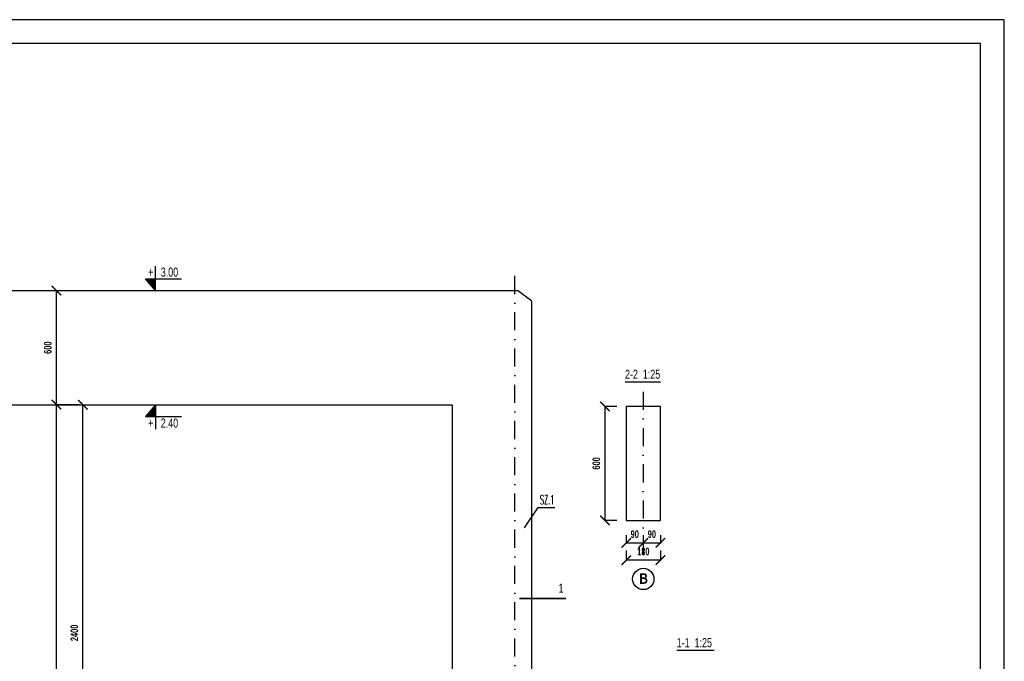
# Model space of a CAD drawing. Header units: millimetres. Extents: x 112819 to 404014, y 17484 to 70128.
# Tile 3 of 3: x 398834 to 404014, y 66754 to 70128. Entities that reach past the tile are written whole.
import ezdxf

# ---------------------------------------------------------------- set-up
doc = ezdxf.new("R2010")
doc.units = ezdxf.units.MM
doc.header["$LTSCALE"] = 5
doc.linetypes.add('DASHDOT', pattern=[25.4, 12.7, -6.35, 0, -6.35])
doc.layers.add('OBRYS', color=7, linetype='Continuous')
doc.styles.add('Arial N 0.7', font='arial.ttf', dxfattribs={"width": 0.7})
doc.styles.add('GRYF', font='arialbd.ttf')
doc.styles.add('RAMKA', font='arial.ttf', dxfattribs={"width": 0.7})
doc.styles.get("Standard").update_dxf_attribs({"font": 'txt.shx', "width": 0.7, "height": 35})
doc.styles.add('style1', font='arialbd.ttf', dxfattribs={"width": 0.7})
doc.dimstyles.new('1-20', dxfattribs={"dimscale": 20, "dimtxt": 2, "dimasz": 1, "dimexe": 0.5, "dimexo": 1, "dimgap": 0.6, "dimtad": 1, "dimdec": 4, "dimrnd": 0.1, "dimdsep": 46, "dimtxsty": 'Arial N 0.7', "dimblk": 'ARCHTICK', "dimcen": 0, "dimclrd": 2, "dimclre": 2, "dimclrt": 7, "dimadec": 0, "dimazin": 0, "dimtfac": 1, "dimtdec": 4, "dimtix": 1, "dimtmove": 0, "dimatfit": 3, "dimfxl": 1, "dimtolj": 1, "dimarcsym": 0})
doc.dimstyles.new('RBCT DIM 20', dxfattribs={"dimtxt": 40, "dimasz": 50, "dimexe": 2.5, "dimexo": 50, "dimgap": 25, "dimtad": 1, "dimdec": 0, "dimzin": 1, "dimtxsty": 'style1', "dimblk": 'ARCHTICK', "dimcen": 50, "dimclrd": 2, "dimclre": 2, "dimclrt": 7, "dimadec": 0, "dimazin": 0, "dimtfac": 1, "dimtdec": 0, "dimtmove": 0, "dimatfit": 3, "dimfxl": 1, "dimarcsym": 0})

# ---------------------------------------------------------------- blocks, each defined once
blk = doc.blocks.new('_ArchTick')
at = {"color": 0, "linetype": 'ByBlock', "const_width": 0.15}
blk.add_lwpolyline([(-0.5, -0.5), (0.5, 0.5)], dxfattribs=at)
blk = doc.blocks.new('*D306')
at = {"color": 2, "linetype": 'Continuous', "lineweight": -2, "ltscale": 35, "transparency": 16777216}
for p, q in [((402024.8, 67336.9), (402024.8, 67283.4)), ((402204.8, 67336.9), (402204.8, 67283.4)), ((402204.8, 67285.9), (402024.8, 67285.9))]:
    blk.add_line(p, q, dxfattribs=at)
at = {"layer": 'Defpoints', "color": 0, "linetype": 'Continuous', "ltscale": 35, "transparency": 16777216}
for p in [(402024.8, 67386.9), (402204.8, 67386.9), (402024.8, 67285.9)]:
    blk.add_point(p, dxfattribs=at)
at = {"color": 2, "linetype": 'Continuous', "lineweight": -2, "ltscale": 35, "transparency": 16777216, "xscale": 50, "yscale": 50, "zscale": 50, "rotation": 180}
blk.add_blockref('_ArchTick', (402024.8, 67285.9), dxfattribs=at)
at = {"color": 2, "linetype": 'Continuous', "lineweight": -2, "ltscale": 35, "transparency": 16777216, "xscale": 50, "yscale": 50, "zscale": 50}
blk.add_blockref('_ArchTick', (402204.8, 67285.9), dxfattribs=at)
at = {"color": 7, "linetype": 'Continuous', "ltscale": 35, "transparency": 16777216, "insert": (402114.8, 67331.3), "char_height": 40, "attachment_point": 5, "style": 'style1'}
blk.add_mtext('180', dxfattribs=at)
blk = doc.blocks.new('*D307')
at = {"color": 2, "linetype": 'Continuous', "lineweight": -2, "ltscale": 35, "transparency": 16777216}
for p, q in [((402024.8, 67416.8), (402024.8, 67374.4)), ((402114.8, 67416.8), (402114.8, 67374.4)), ((402024.8, 67376.9), (402114.8, 67376.9))]:
    blk.add_line(p, q, dxfattribs=at)
at = {"layer": 'Defpoints', "color": 0, "linetype": 'Continuous', "ltscale": 35, "transparency": 16777216}
for p in [(402024.8, 67466.8), (402114.8, 67466.8), (402114.8, 67376.9)]:
    blk.add_point(p, dxfattribs=at)
at = {"color": 2, "linetype": 'Continuous', "lineweight": -2, "ltscale": 35, "transparency": 16777216, "xscale": 50, "yscale": 50, "zscale": 50, "rotation": 180}
blk.add_blockref('_ArchTick', (402024.8, 67376.9), dxfattribs=at)
at = {"color": 2, "linetype": 'Continuous', "lineweight": -2, "ltscale": 35, "transparency": 16777216, "xscale": 50, "yscale": 50, "zscale": 50}
blk.add_blockref('_ArchTick', (402114.8, 67376.9), dxfattribs=at)
at = {"color": 7, "linetype": 'Continuous', "ltscale": 35, "transparency": 16777216, "insert": (402069.8, 67422.4), "char_height": 40, "attachment_point": 5, "style": 'style1'}
blk.add_mtext('90', dxfattribs=at)
blk = doc.blocks.new('*D308')
at = {"color": 2, "linetype": 'Continuous', "lineweight": -2, "ltscale": 35, "transparency": 16777216}
for p, q in [((402114.8, 67416.8), (402114.8, 67374.4)), ((402204.8, 67416.8), (402204.8, 67374.4)), ((402114.8, 67376.9), (402204.8, 67376.9))]:
    blk.add_line(p, q, dxfattribs=at)
at = {"layer": 'Defpoints', "color": 0, "linetype": 'Continuous', "ltscale": 35, "transparency": 16777216}
for p in [(402114.8, 67466.8), (402204.8, 67466.8), (402204.8, 67376.9)]:
    blk.add_point(p, dxfattribs=at)
at = {"color": 2, "linetype": 'Continuous', "lineweight": -2, "ltscale": 35, "transparency": 16777216, "xscale": 50, "yscale": 50, "zscale": 50, "rotation": 180}
blk.add_blockref('_ArchTick', (402114.8, 67376.9), dxfattribs=at)
at = {"color": 2, "linetype": 'Continuous', "lineweight": -2, "ltscale": 35, "transparency": 16777216, "xscale": 50, "yscale": 50, "zscale": 50}
blk.add_blockref('_ArchTick', (402204.8, 67376.9), dxfattribs=at)
at = {"color": 7, "linetype": 'Continuous', "ltscale": 35, "transparency": 16777216, "insert": (402159.8, 67422.4), "char_height": 40, "attachment_point": 5, "style": 'style1'}
blk.add_mtext('90', dxfattribs=at)
blk = doc.blocks.new('*D309')
at = {"color": 2, "lineweight": -2, "ltscale": 35, "transparency": 16777216}
for p, q in [((401974.8, 68094.8), (401910.6, 68094.8)), ((401913.1, 68094.8), (401913.1, 67494.8)), ((401974.8, 67494.8), (401910.6, 67494.8))]:
    blk.add_line(p, q, dxfattribs=at)
at = {"layer": 'Defpoints', "color": 0, "ltscale": 35, "transparency": 16777216}
for p in [(402024.8, 68094.8), (401913.1, 67494.8), (402024.8, 67494.8)]:
    blk.add_point(p, dxfattribs=at)
at = {"color": 2, "lineweight": -2, "ltscale": 35, "transparency": 16777216, "xscale": 50, "yscale": 50, "zscale": 50}
for p, rotation in [((401913.1, 68094.8), 90), ((401913.1, 67494.8), 270)]:
    blk.add_blockref('_ArchTick', p, dxfattribs=dict(at, rotation=rotation))
at = {"color": 7, "ltscale": 35, "transparency": 16777216, "insert": (401867.7, 67794.8), "char_height": 40, "attachment_point": 5, "rotation": 90, "style": 'style1'}
blk.add_mtext('600', dxfattribs=at)
blk = doc.blocks.new('W')
at = {"layer": 'OBRYS', "linetype": 'Continuous'}
for p, q in [((0, -32.1), (0, 0)), ((0, -32.1), (-13.3, -16.7)), ((-13.3, -16.7), (34.4, -16.7))]:
    blk.add_line(p, q, dxfattribs=at)
blk = doc.blocks.new('*D317')
at = {"color": 2, "lineweight": -2, "ltscale": 35, "transparency": 16777216}
for p, q in [((399148.4, 68103.6), (399024.7, 68103.6)), ((399027.2, 64203.6), (399027.2, 68103.6)), ((399148.4, 64203.6), (399024.7, 64203.6))]:
    blk.add_line(p, q, dxfattribs=at)
at = {"layer": 'Defpoints', "color": 0, "ltscale": 35, "transparency": 16777216}
for p in [(399027.2, 68103.6), (399198.4, 68103.6), (399198.4, 64203.6)]:
    blk.add_point(p, dxfattribs=at)
at = {"color": 2, "lineweight": -2, "ltscale": 35, "transparency": 16777216, "xscale": 50, "yscale": 50, "zscale": 50}
for p, rotation in [((399027.2, 68103.6), 90), ((399027.2, 64203.6), 270)]:
    blk.add_blockref('_ArchTick', p, dxfattribs=dict(at, rotation=rotation))
at = {"color": 7, "ltscale": 35, "transparency": 16777216, "insert": (398981.7, 66153.6), "char_height": 40, "attachment_point": 5, "rotation": 90, "style": 'style1'}
blk.add_mtext('3900', dxfattribs=at)
blk = doc.blocks.new('*D318')
at = {"color": 2, "lineweight": -2, "ltscale": 35, "transparency": 16777216}
for p, q in [((398977.2, 68703.6), (399024.7, 68703.6)), ((399027.2, 68103.6), (399027.2, 68703.6)), ((399148.4, 68103.6), (399024.7, 68103.6))]:
    blk.add_line(p, q, dxfattribs=at)
at = {"layer": 'Defpoints', "color": 0, "ltscale": 35, "transparency": 16777216}
for p in [(399027.2, 68703.6), (399027.2, 68703.6), (399198.4, 68103.6)]:
    blk.add_point(p, dxfattribs=at)
at = {"color": 2, "lineweight": -2, "ltscale": 35, "transparency": 16777216, "xscale": 50, "yscale": 50, "zscale": 50}
for p, rotation in [((399027.2, 68703.6), 90), ((399027.2, 68103.6), 270)]:
    blk.add_blockref('_ArchTick', p, dxfattribs=dict(at, rotation=rotation))
at = {"color": 7, "ltscale": 35, "transparency": 16777216, "insert": (398981.8, 68403.6), "char_height": 40, "attachment_point": 5, "rotation": 90, "style": 'style1'}
blk.add_mtext('600', dxfattribs=at)
blk = doc.blocks.new('*D321')
at = {"color": 2, "lineweight": -2, "ltscale": 35, "transparency": 16777216}
for p, q in [((399116.9, 68103.6), (399164.4, 68103.6)), ((399166.9, 65703.6), (399166.9, 68103.6)), ((399195, 65703.6), (399164.4, 65703.6))]:
    blk.add_line(p, q, dxfattribs=at)
at = {"layer": 'Defpoints', "color": 0, "ltscale": 35, "transparency": 16777216}
for p in [(399166.9, 68103.6), (399166.9, 68103.6), (399245, 65703.6)]:
    blk.add_point(p, dxfattribs=at)
at = {"color": 2, "lineweight": -2, "ltscale": 35, "transparency": 16777216, "xscale": 50, "yscale": 50, "zscale": 50}
for p, rotation in [((399166.9, 68103.6), 90), ((399166.9, 65703.6), 270)]:
    blk.add_blockref('_ArchTick', p, dxfattribs=dict(at, rotation=rotation))
at = {"color": 7, "ltscale": 35, "transparency": 16777216, "insert": (399121.5, 66903.6), "char_height": 40, "attachment_point": 5, "rotation": 90, "style": 'style1'}
blk.add_mtext('2400', dxfattribs=at)

msp = doc.modelspace()

# ---------------------------------------------------------------- linework, layer by layer
at = {"color": 2, "linetype": 'DASHDOT', "ltscale": 1.5}
for p, q in [((401438.7, 63539.3), (401438.7, 68866.4)), ((402114.8, 68171.4), (402114.8, 67243.2))]:
    msp.add_line(p, q, dxfattribs=at)
at = {"color": 7, "ltscale": 35}
for p, q in [((394754.6, 68703.6), (401452.8, 68703.6)), ((401528.7, 68648.5), (401452.8, 68703.6)), ((395108.7, 68103.6), (401108.7, 68103.6)), ((401108.7, 68103.6), (401108.7, 64203.6))]:
    msp.add_line(p, q, dxfattribs=at)
at = {"linetype": 'Continuous'}
msp.add_line((401528.7, 64203.6), (401528.7, 68648.5), dxfattribs=at)
at = {"color": 7, "linetype": 'Continuous', "ltscale": 35}
for p, q in [((402205.1, 68222.5), (402019.4, 68222.5)), ((402204.8, 68094.8), (402024.8, 68094.8)), ((402024.8, 68094.8), (402024.8, 67494.8)), ((402204.8, 67494.8), (402204.8, 68094.8)), ((402024.8, 67494.8), (402204.8, 67494.8)), ((402486.8, 66810.6), (402291.5, 66810.6))]:
    msp.add_line(p, q, dxfattribs=at)
at = {"color": 7, "ltscale": 35}
for points in [[(393514.2, 62703.4), (404014.2, 62703.4), (404014.2, 70128.4), (393514.2, 70128.4)], [(394014.2, 62828.4), (403889.2, 62828.4), (403889.2, 70003.4), (394014.2, 70003.4)]]:
    msp.add_lwpolyline(points, close=True, dxfattribs=at)
at = {"color": 7, "linetype": 'Continuous', "ltscale": 35, "const_width": 10, "flags": 128}
msp.add_lwpolyline([(401462.7, 67084.5), (401708.3, 67084.5)], dxfattribs=at)
at = {"color": 2, "linetype": 'Continuous'}
msp.add_circle((402114.8, 67187.2), 56, dxfattribs=at)
for points in [[(399548.3, 68703.6), (399495.2, 68765.3), (399548.3, 68765.3)], [(399548.3, 68103.6), (399495.2, 68042), (399548.3, 68042)]]:
    msp.add_solid(points, dxfattribs=at)

# ---------------------------------------------------------------- block references
at = {"xscale": 4, "yscale": 4, "zscale": 4}
msp.add_blockref('W', (399548.3, 68832), dxfattribs=at)
at = {"xscale": -4, "yscale": 4, "zscale": 4, "rotation": 180}
msp.add_blockref('W', (399548.3, 67975.3), dxfattribs=at)

# ---------------------------------------------------------------- texts
at = {"style": 'RAMKA', "width": 0.7}
for s, p in [('+   3.00', (399509.7, 68776.9)), ('2-2  1:25', (402018.6, 68240)), ('+   2.40', (399509.7, 67983)), ('1', (401668.8, 67114.5)), ('1-1  1:25', (402290.7, 66828.1))]:
    msp.add_text(s, height=48, dxfattribs=at).set_placement(p)
at = {"color": 7, "ltscale": 35, "width": 0.5}
msp.add_text('SZ.1', height=48, dxfattribs=at).set_placement((401571.1, 67579.8))
at = {"color": 2, "linetype": 'Continuous', "style": 'GRYF', "width": 0.8}
msp.add_text('B', height=56, dxfattribs=at).set_placement((402094, 67161.5))

# ---------------------------------------------------------------- dimensions: what is measured, and where the dimension line sits
at = {"color": 2, "ltscale": 35}
for base, p1, p2, picture, middle in [((399027.2, 68703.6), (399198.4, 68103.6), (399027.2, 68703.6), '*D318', (398981.8, 68403.6)), ((399166.9, 68103.6), (399245, 65703.6), (399166.9, 68103.6), '*D321', (399121.5, 66903.6))]:
    dim = msp.add_linear_dim(base=base, p1=p1, p2=p2, angle=90, dimstyle='RBCT DIM 20', override={"dimtmove": 1}, dxfattribs=at)
    dim.commit()
    dim.dimension.update_dxf_attribs({"geometry": picture, "text_midpoint": middle})
for base, p1, p2, picture, middle in [((399027.2, 68103.6), (399198.4, 64203.6), (399198.4, 68103.6), '*D317', (398981.7, 66153.6)), ((401913.1, 67494.8), (402024.8, 68094.8), (402024.8, 67494.8), '*D309', (401867.7, 67794.8))]:
    dim = msp.add_linear_dim(base=base, p1=p1, p2=p2, angle=90, dimstyle='RBCT DIM 20', dxfattribs=at)
    dim.commit()
    dim.dimension.update_dxf_attribs({"geometry": picture, "text_midpoint": middle})
at = {"color": 7, "linetype": 'Continuous', "ltscale": 35}
dim = msp.add_linear_dim(base=(402114.8, 67376.9), p1=(402024.8, 67466.8), p2=(402114.8, 67466.8), dimstyle='RBCT DIM 20', dxfattribs=at)
dim.commit()
dim.dimension.update_dxf_attribs({"geometry": '*D307', "text_midpoint": (402069.8, 67376.9), "dimtype": 160})
dim = msp.add_linear_dim(base=(402204.8, 67376.9), p1=(402114.8, 67466.8), p2=(402204.8, 67466.8), dimstyle='RBCT DIM 20', override={"dimtmove": 1}, dxfattribs=at)
dim.commit()
dim.dimension.update_dxf_attribs({"geometry": '*D308', "text_midpoint": (402159.8, 67376.9), "dimtype": 160})
at = {"color": 2, "linetype": 'Continuous', "ltscale": 35}
dim = msp.add_linear_dim(base=(402024.8, 67285.9), p1=(402204.8, 67386.9), p2=(402024.8, 67386.9), dimstyle='RBCT DIM 20', dxfattribs=at)
dim.commit()
dim.dimension.update_dxf_attribs({"geometry": '*D306', "text_midpoint": (402114.8, 67331.3)})

# ---------------------------------------------------------------- leaders
at = {"color": 7, "linetype": 'Continuous', "ltscale": 35}
msp.add_leader([(401489.3, 67455.8), (401561.3, 67562.5), (401648.8, 67562.5)], dimstyle='1-20', override={"dimgap": 0.5, "dimtad": 0}, dxfattribs=at)

doc.saveas('drawing.dxf')
